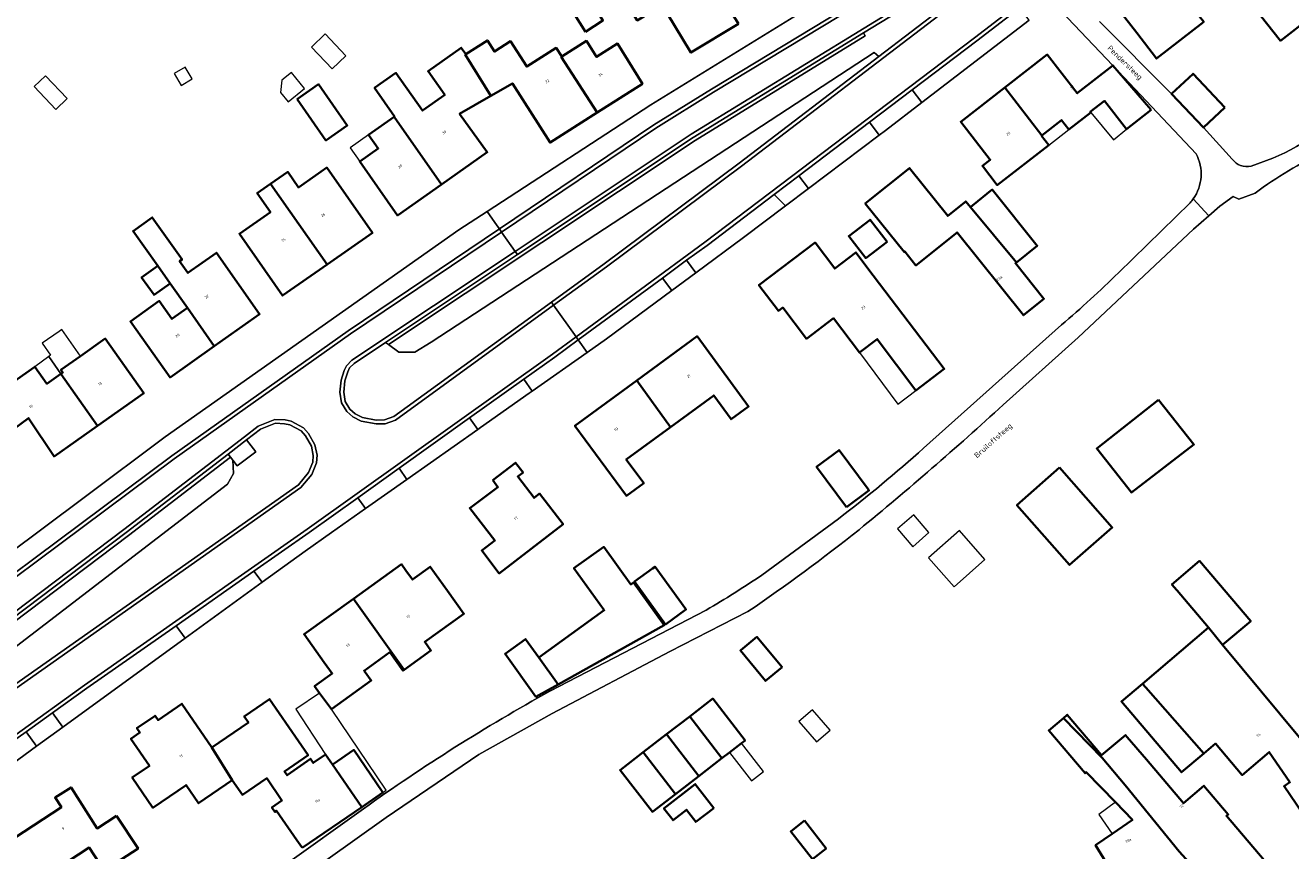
# Model space of a CAD drawing. Header units: metres. Extents: x 183400 to 185591, y 327112 to 329102.
# Tile 36 of 107: x 183861 to 184029, y 327958 to 328067. Entities that reach past the tile are written whole.
import ezdxf

# ---------------------------------------------------------------- set-up
doc = ezdxf.new("R2010")
doc.units = ezdxf.units.M
for name, color, linetype, lineweight in [('B-WE-GR-BEPLANTING_CULTUUR_HEESTERS-GV', 90, 'Continuous', 18), ('B-WE-GR-GRAS-GV', 60, 'Continuous', 13), ('B-WE-GR-GROENVOORZIENING-GV', 80, 'Continuous', 18), ('B-WE-GR-HAAG-GV', 90, 'GR-HAAG1', 13), ('B-WE-OG-BEBOUWING-GV', 7, 'Continuous', 35), ('B-WE-OG-BEBOUWING_HUISNUMMER-T18', 10, 'Continuous', 18), ('B-WE-OG-BEBOUWING_LUIFEL-GV', 7, 'Continuous', 18), ('B-WE-OG-BEBOUWING_OVERIG-GV', 7, 'Continuous', 18), ('B-WE-OG-BEBOUWING_STRAATNAAM-T35', 50, 'Continuous', 35), ('B-WE-OG-TERREIN_ERF-GV', 7, 'Continuous', 18), ('B-WE-VH-GOOT-G', 170, 'Continuous', 18), ('B-WE-VH-ONVERHARD-GV', 252, 'Continuous', 18), ('B-WE-VH-VERHARDING_ASFALT-GV', 252, 'Continuous', 18), ('B-WE-VH-VERHARDING_BETONSTRAATSTEEN-GV', 252, 'Continuous', 18), ('B-WE-VH-VERHARDING_STRAATBAKSTEEN-GV', 252, 'Continuous', 18), ('B-WE-VH-VERHARDING_TEGEL-GV', 252, 'Continuous', 18)]:
    doc.layers.add(name, color=color, linetype=linetype, lineweight=lineweight)
doc.styles.add('NLCS-ISO-M200-T25', font='NLCS-ISO.ttf')
doc.linetypes.add('GR-HAAG1', pattern='A,6,[176,NLCS.SHX,S=0.125,R=0,X=0,Y=0],-2', length=8)

msp = doc.modelspace()

# ---------------------------------------------------------------- linework, layer by layer
at = {"layer": 'B-WE-GR-BEPLANTING_CULTUUR_HEESTERS-GV', "flags": 128}
msp.add_lwpolyline([(183974.224, 328062.979), (183982.79, 328069.53), (183986.677, 328072.503), (183985.594, 328074.358), (183980.18, 328071.03), (183972.198, 328066.123), (183972.44, 328065.696), (183949.937, 328051.854), (183909.342, 328024.859), (183910.687, 328023.852), (183912.805, 328023.853), (183914.988, 328025.192), (183973.616, 328063.515), (183974.224, 328062.979)], close=True, dxfattribs=at)
msp.add_lwpolyline([(183826.198, 327963.314, 0.449781), (183825.975, 327959.132, 0.3474165), (183829.406, 327958.904), (183834.642, 327962.38), (183840.584, 327966.459), (183837.559, 327968.361), (183854.56, 327980.696), (183888.038, 328006.385), (183888.844, 328007.788), (183888.752, 328009.54), (183888.413, 328009.98), (183874.933, 327999.602), (183836.925, 327970.909), (183836.615, 327971.301), (183827.718, 327964.584)], format="xyb", close=True, dxfattribs=at)
at = {"layer": 'B-WE-GR-GRAS-GV', "flags": 128}
for points in [[(183908.953, 328025.15), (183904.78, 328022.37), (183904.2, 328021.77), (183903.94, 328021.26), (183903.58, 328020.04), (183903.41, 328018.55), (183903.59, 328017.32), (183904.21, 328016.33), (183904.92, 328015.69), (183905.88, 328015.19), (183907.73, 328014.85), (183908.79, 328014.88), (183910.05, 328015.32), (183930.904, 328030.464), (183937.88, 328035.53), (183955.75, 328048.85), (183974.224, 328062.979), (183973.616, 328063.515), (183914.988, 328025.192), (183912.805, 328023.853), (183910.687, 328023.852), (183909.342, 328024.859), (183908.953, 328025.15)], [(183890.564, 328012.267), (183891.784, 328010.682), (183889.328, 328008.791), (183888.752, 328009.54), (183888.844, 328007.788), (183888.038, 328006.385), (183854.56, 327980.696), (183837.559, 327968.361), (183840.584, 327966.459), (183849.82, 327972.8), (183897.41, 328006.31), (183898.76, 328007.91), (183899.32, 328009.31), (183899.39, 328010.17), (183899.13, 328011.43), (183898.36, 328012.78), (183897.76, 328013.44), (183896.27, 328014.24), (183895.58, 328014.39), (183894.37, 328014.44), (183892.4, 328013.68), (183890.564, 328012.267)]]:
    msp.add_lwpolyline(points, close=True, dxfattribs=at)
at = {"layer": 'B-WE-GR-GROENVOORZIENING-GV', "flags": 128}
for points in [[(183972.198, 328066.123), (183949.66, 328052.27), (183926.416, 328036.784), (183908.953, 328025.15), (183909.342, 328024.859), (183949.937, 328051.854), (183972.44, 328065.696), (183972.198, 328066.123)], [(183888.413, 328009.98), (183888.108, 328010.376), (183874.63, 328000), (183836.615, 327971.301), (183836.925, 327970.909), (183874.933, 327999.602), (183888.413, 328009.98)]]:
    msp.add_lwpolyline(points, close=True, dxfattribs=at)
at = {"layer": 'B-WE-GR-HAAG-GV', "flags": 128}
for points in [[(183909.342, 328024.859), (183949.937, 328051.854), (183972.44, 328065.696), (183972.198, 328066.123), (183949.66, 328052.27), (183926.416, 328036.784), (183908.953, 328025.15), (183909.342, 328024.859)], [(183836.615, 327971.301), (183836.925, 327970.909), (183874.933, 327999.602), (183888.413, 328009.98), (183888.108, 328010.376), (183874.63, 328000), (183836.615, 327971.301)]]:
    msp.add_lwpolyline(points, close=True, dxfattribs=at)
at = {"layer": 'B-WE-OG-BEBOUWING-GV', "flags": 128}
for points in [[(184024.102, 328071.723), (184025.903, 328069.439), (184024.727, 328068.468), (184027.423, 328065.062), (184031.607, 328068.331), (184030.682, 328069.557), (184033.073, 328071.443), (184029.31, 328076.346), (184027.08, 328074.587), (184020.844, 328082.494), (184015.142, 328077.997), (184020.796, 328070.828), (184023.269, 328072.779), (184024.102, 328071.723)], [(183955.684, 328067.306), (183950.188, 328076.183), (183946.72, 328074.087), (183946.299, 328073.832), (183944.375, 328072.67), (183941.732, 328077.043), (183937.645, 328075.416), (183942.268, 328067.764), (183945.589, 328069.771), (183946.189, 328068.778), (183949.38, 328063.497), (183955.684, 328067.306)], [(184011.531, 328075.069), (184005.227, 328070.177), (184008.384, 328066.108), (184011.013, 328062.699), (184017.248, 328067.585), (184016.485, 328068.522), (184014.64, 328070.9), (184014.719, 328070.961), (184011.531, 328075.069)], [(183935.408, 328066.262), (183937.72, 328067.732), (183937.36, 328068.298), (183938.019, 328068.716), (183936.248, 328071.501), (183935.59, 328071.082), (183935.461, 328071.285), (183933.149, 328069.815), (183935.408, 328066.262)], [(183919.575, 328063.281), (183919.502, 328063.234), (183922.892, 328057.782), (183925.745, 328059.418), (183930.72, 328051.596), (183936.945, 328055.554), (183932.216, 328062.94), (183932.272, 328062.976), (183931.542, 328064.124), (183927.635, 328061.639), (183925.499, 328064.998), (183923.364, 328063.64), (183922.436, 328065.1), (183919.575, 328063.281)], [(183932.272, 328062.976), (183932.216, 328062.94), (183936.945, 328055.554), (183942.96, 328059.379), (183939.657, 328064.686), (183936.881, 328062.921), (183935.529, 328065.047), (183932.272, 328062.976)], [(183919.575, 328063.281), (183918.976, 328064.131), (183914.57, 328061.027), (183916.782, 328057.888), (183913.839, 328055.814), (183910.32, 328060.809), (183907.491, 328058.816), (183910.152, 328055.04), (183910.09, 328054.997), (183916.369, 328046.052), (183922.41, 328050.3), (183918.757, 328055.411), (183922.892, 328057.782), (183919.502, 328063.234), (183919.575, 328063.281)], [(184010.304, 328055.905), (184010.233, 328055.988), (184005.232, 328061.792), (184000.505, 328058.123), (183996.538, 328063.234), (183990.904, 328058.861), (183995.833, 328052.547), (183998.424, 328054.558), (183999.387, 328053.318), (184002.286, 328055.568), (184002.225, 328055.647), (184004.105, 328057.107), (184007.017, 328053.355), (184010.304, 328055.905)], [(184020.061, 328056.252), (184015.83, 328060.707), (184013.002, 328058.021), (184017.233, 328053.566), (184020.061, 328056.252)], [(183897.24, 328057.33), (183901.05, 328051.87), (183903.88, 328053.84), (183900.07, 328059.31), (183897.24, 328057.33)], [(183996.741, 328051.264), (183995.778, 328052.504), (183995.833, 328052.547), (183990.904, 328058.861), (183985.084, 328054.343), (183988.99, 328049.311), (183987.955, 328048.508), (183989.923, 328045.972), (183996.741, 328051.264)], [(183916.369, 328046.052), (183910.09, 328054.997), (183906.703, 328052.609), (183907.987, 328050.786), (183905.543, 328049.064), (183910.548, 328041.96), (183916.369, 328046.052)], [(183901.234, 328035.468), (183907.207, 328039.635), (183901.176, 328048.279), (183897.427, 328045.664), (183895.997, 328047.714), (183893.708, 328046.117), (183901.234, 328035.468)], [(183992.451, 328035.718), (183986.362, 328043.051), (183985.755, 328043.808), (183983.368, 328041.893), (183978.301, 328048.213), (183972.451, 328043.523), (183977.58, 328037.125), (183977.669, 328037.196), (183979.161, 328035.342), (183984.599, 328039.702), (183993.382, 328028.748), (183996.097, 328030.925), (183992.331, 328035.622), (183992.451, 328035.718)], [(183893.708, 328046.117), (183891.97, 328044.905), (183893.721, 328042.395), (183889.604, 328039.523), (183895.314, 328031.338), (183901.234, 328035.468), (183893.708, 328046.117)], [(183992.451, 328035.718), (183995.218, 328037.936), (183989.257, 328045.372), (183986.622, 328043.259), (183986.362, 328043.051), (183992.451, 328035.718)], [(183886.271, 328024.635), (183892.27, 328028.887), (183886.553, 328037.006), (183882.792, 328034.341), (183881.693, 328035.891), (183882.011, 328036.116), (183878.068, 328041.681), (183875.539, 328039.888), (183878.811, 328035.27), (183880.429, 328032.936), (183882.719, 328029.705), (183882.728, 328029.712), (183886.271, 328024.635)], [(183975.325, 328038.461), (183973.076, 328041.382), (183970.253, 328039.208), (183972.515, 328036.297), (183975.325, 328038.461)], [(183979.162, 328018.801), (183982.892, 328021.628), (183973.504, 328034.012), (183971.202, 328037.048), (183968.398, 328034.922), (183965.8, 328038.349), (183958.377, 328032.722), (183960.956, 328029.319), (183961.53, 328029.754), (183964.659, 328025.626), (183968.23, 328028.333), (183971.667, 328023.798), (183974.026, 328025.586), (183979.162, 328018.801)], [(183878.811, 328035.27), (183876.666, 328033.75), (183878.308, 328031.432), (183880.429, 328032.936), (183878.811, 328035.27)], [(183882.719, 328029.705), (183880.679, 328028.259), (183879.002, 328030.625), (183875.184, 328027.919), (183880.44, 328020.503), (183886.271, 328024.635), (183882.728, 328029.712), (183882.719, 328029.705)], [(183946.666, 328013.95), (183952.382, 328018.139), (183954.693, 328014.986), (183956.992, 328016.67), (183950.188, 328025.954), (183942.208, 328020.105), (183946.666, 328013.95)], [(183870.834, 328014.112), (183876.94, 328018.415), (183871.848, 328025.641), (183868.579, 328023.338), (183865.987, 328021.511), (183866.235, 328021.159), (183865.991, 328020.987), (183870.834, 328014.112)], [(183854.178, 328018.719), (183858.457, 328012.757), (183861.711, 328015.133), (183865.081, 328010.058), (183870.834, 328014.112), (183865.991, 328020.987), (183864.117, 328019.667), (183862.528, 328021.924), (183858.964, 328019.412), (183857.702, 328021.202), (183854.178, 328018.719)], [(183942.208, 328020.105), (183934.025, 328014.108), (183940.829, 328004.824), (183943.128, 328006.509), (183940.816, 328009.663), (183946.666, 328013.95), (183942.208, 328020.105)], [(184011.259, 328017.561), (184003.078, 328011.119), (184007.679, 328005.277), (184015.938, 328011.618), (184011.259, 328017.561)], [(183969.95, 328003.34), (183972.93, 328005.54), (183972.81, 328005.703), (183968.98, 328010.9), (183966, 328008.7), (183969.95, 328003.34)], [(183923.147, 328006.898), (183923.816, 328005.994), (183920.101, 328003.223), (183923.423, 327998.929), (183921.68, 327997.586), (183924, 327994.576), (183932.443, 328001.084), (183929.323, 328005.131), (183928.603, 328004.576), (183926.441, 328007.379), (183927.162, 328007.935), (183926.167, 328009.226), (183923.147, 328006.898)], [(183998.163, 328008.569), (183992.529, 328003.597), (183999.498, 327995.699), (184005.132, 328000.671), (183998.163, 328008.569)], [(183929.229, 327983.455), (183931.804, 327979.877), (183945.842, 327987.713), (183941.758, 327993.386), (183941.401, 327993.129), (183937.831, 327998.088), (183933.887, 327995.248), (183937.889, 327989.689), (183929.229, 327983.455)], [(183904.689, 327991.209), (183911.434, 327981.833), (183914.956, 327984.369), (183914.138, 327985.505), (183919.332, 327989.244), (183917.142, 327992.287), (183914.864, 327995.453), (183912.518, 327993.764), (183911.641, 327994.981), (183911.057, 327995.793), (183904.689, 327991.209)], [(184017.895, 327987.412), (184019.752, 327985.106), (184023.462, 327988.257), (184016.691, 327996.23), (184013.04, 327993.129), (184013.7, 327992.352), (184013.752, 327992.291), (184017.895, 327987.412)], [(183948.678, 327989.832), (183944.631, 327995.454), (183944.306, 327995.22), (183941.92, 327993.503), (183946.004, 327987.83), (183948.715, 327989.781), (183948.678, 327989.832)], [(183901.778, 327976.607), (183907.053, 327980.404), (183906.118, 327981.703), (183909.503, 327984.139), (183911.255, 327981.704), (183911.434, 327981.833), (183904.689, 327991.209), (183898.167, 327986.514), (183900.843, 327982.797), (183901.9, 327981.328), (183899.563, 327979.645), (183900.228, 327978.733), (183901.778, 327976.607)], [(184033.918, 327958.455), (184039.3, 327962.138), (184031.259, 327973.793), (184029.927, 327972.874), (184019.752, 327985.106), (184017.895, 327987.412), (184009.124, 327979.964), (184009.58, 327979.46), (184017.248, 327970.752), (184018.788, 327972.06), (184022.335, 327967.883), (184025.917, 327970.926), (184028.651, 327966.931), (184027.875, 327966.401), (184031.156, 327961.606), (184031.569, 327961.888), (184033.918, 327958.455)], [(183928.851, 327978.229), (183931.804, 327979.877), (183929.229, 327983.455), (183927.488, 327985.874), (183924.761, 327983.911), (183928.851, 327978.229)], [(183961.44, 327982.15), (183958.1, 327986.18), (183955.978, 327984.409), (183955.92, 327984.36), (183959.26, 327980.34), (183961.44, 327982.15)], [(184017.248, 327970.752), (184009.58, 327979.46), (184009.124, 327979.964), (184006.357, 327977.614), (184014.306, 327968.254), (184017.248, 327970.752)], [(183885.974, 327971.526), (183881.996, 327977.323), (183878.837, 327975.156), (183878.436, 327975.742), (183876.044, 327974.102), (183876.446, 327973.516), (183875.242, 327972.69), (183877.705, 327969.102), (183875.43, 327967.548), (183878.168, 327963.557), (183882.555, 327966.566), (183884.207, 327964.158), (183888.66, 327967.213), (183885.974, 327971.526)], [(183897.929, 327958.265), (183905.799, 327963.655), (183901.94, 327969.29), (183901.023, 327970.624), (183899.387, 327969.502), (183899.023, 327970.04), (183895.914, 327967.871), (183895.569, 327968.374), (183898.694, 327970.518), (183893.603, 327977.94), (183890.258, 327975.649), (183890.809, 327974.845), (183885.974, 327971.526), (183888.66, 327967.213), (183890, 327965.259), (183893.216, 327967.465), (183895.236, 327964.521), (183893.907, 327963.61), (183894.31, 327963.01), (183894.53, 327963.16), (183897.226, 327959.277), (183897.87, 327958.35), (183897.929, 327958.265)], [(183953.48, 327970.106), (183954.497, 327970.891), (183956.08, 327972.112), (183956.548, 327972.473), (183952.265, 327978.01), (183949.204, 327975.649), (183953.48, 327970.106)], [(183946.136, 327973.282), (183950.411, 327967.739), (183953.48, 327970.106), (183949.204, 327975.649), (183946.136, 327973.282)], [(183998.68, 327975.438), (184003.79, 327970.15), (184006.83, 327966.57), (184013.99, 327957.79), (184021.451, 327949.566), (184021.472, 327949.582), (184027.477, 327953.981), (184020.254, 327962.487), (184020.49, 327962.688), (184017.28, 327966.468), (184014.566, 327964.164), (184009.653, 327969.949), (184007.121, 327972.916), (184006.888, 327973.19), (184003.732, 327970.51), (183999.184, 327975.866), (183998.68, 327975.438)], [(184015.065, 327945.33), (184021.62, 327949.38), (184021.472, 327949.582), (184021.451, 327949.566), (184013.99, 327957.79), (184006.83, 327966.57), (184003.79, 327970.15), (183998.68, 327975.438), (183996.738, 327973.788), (184001.541, 327968.133), (184001.684, 327968.272), (184005.554, 327964.287), (184007.815, 327961.959), (184005.12, 327960.106), (184002.937, 327958.605), (184006.095, 327953.433), (184009.628, 327955.591), (184012.013, 327952.975), (184010.62, 327952.054), (184014.854, 327945.649), (184015.065, 327945.33)], [(183943.067, 327970.916), (183947.343, 327965.373), (183950.411, 327967.739), (183946.136, 327973.282), (183943.067, 327970.916)], [(183908.605, 327965.576), (183908.548, 327965.66), (183908.506, 327965.72), (183904.745, 327971.211), (183901.998, 327969.33), (183901.94, 327969.29), (183905.799, 327963.655), (183908.605, 327965.576)], [(183947.343, 327965.373), (183943.067, 327970.916), (183939.999, 327968.549), (183944.275, 327963.006), (183947.343, 327965.373)], [(183873.343, 327962.512), (183870.774, 327960.831), (183867.318, 327966.264), (183865.198, 327964.915), (183866.036, 327963.635), (183858.655, 327958.806), (183859.394, 327957.676), (183859.034, 327957.441), (183860.047, 327955.893), (183860.407, 327956.128), (183863.188, 327951.877), (183867.874, 327954.943), (183866.9, 327956.433), (183869.728, 327958.283), (183871.721, 327955.237), (183876.19, 327958.161), (183873.343, 327962.512)], [(183952.391, 327963.52), (183949.941, 327966.695), (183945.79, 327963.481), (183947, 327961.913), (183948.781, 327963.287), (183950.015, 327961.688), (183952.391, 327963.52)], [(183964.402, 327961.858), (183962.58, 327960.44), (183965.459, 327956.742), (183967.265, 327958.182), (183964.402, 327961.858)]]:
    msp.add_lwpolyline(points, close=True, dxfattribs=at)
at = {"layer": 'B-WE-OG-BEBOUWING_LUIFEL-GV', "flags": 128}
for points in [[(184007.017, 328053.355), (184004.105, 328057.107), (184002.225, 328055.647), (184002.286, 328055.568), (184005.296, 328051.951), (184007.017, 328053.355)], [(183995.833, 328052.547), (183995.778, 328052.504), (183996.741, 328051.264), (183999.387, 328053.318), (183998.424, 328054.558), (183995.833, 328052.547)], [(183906.703, 328052.609), (183904.252, 328050.915), (183905.543, 328049.064), (183907.987, 328050.786), (183906.703, 328052.609)], [(183865.991, 328020.987), (183866.235, 328021.159), (183865.987, 328021.511), (183868.579, 328023.338), (183866.114, 328026.839), (183865.733, 328026.593), (183863.51, 328025.026), (183864.618, 328023.454), (183864.377, 328023.278), (183865.991, 328020.987)], [(183979.162, 328018.801), (183974.026, 328025.586), (183971.667, 328023.798), (183976.764, 328016.981), (183979.162, 328018.801)], [(183864.377, 328023.278), (183862.528, 328021.924), (183864.117, 328019.667), (183865.991, 328020.987), (183864.377, 328023.278)], [(183901.778, 327976.607), (183900.228, 327978.733), (183897.057, 327976.613), (183901.023, 327970.624), (183901.94, 327969.29), (183901.998, 327969.33), (183904.745, 327971.211), (183908.506, 327965.72), (183908.548, 327965.66), (183908.605, 327965.576), (183909.049, 327965.881), (183901.778, 327976.607)], [(184005.12, 327960.106), (184007.815, 327961.959), (184005.554, 327964.287), (184003.344, 327962.669), (184005.12, 327960.106)]]:
    msp.add_lwpolyline(points, close=True, dxfattribs=at)
at = {"layer": 'B-WE-OG-BEBOUWING_OVERIG-GV', "flags": 128}
for points in [[(183900.94, 328065.96), (183899.136, 328064.221), (183901.893, 328061.363), (183903.713, 328063.083), (183900.94, 328065.96)], [(183880.966, 328060.729), (183881.882, 328059.156), (183883.356, 328060.014), (183882.436, 328061.584), (183880.966, 328060.729)], [(183866.811, 328057.421), (183863.948, 328060.425), (183862.442, 328058.99), (183865.305, 328055.986), (183866.811, 328057.421)], [(183898.207, 328058.731), (183896.48, 328060.843), (183895.241, 328059.83), (183895.049, 328058.216), (183896.062, 328056.978), (183898.207, 328058.731)], [(183978.857, 328002.314), (183976.713, 328000.477), (183978.746, 327998.106), (183980.845, 327999.994), (183978.857, 328002.314)], [(183984.914, 328000.236), (183980.82, 327996.624), (183984.207, 327992.785), (183988.273, 327996.428), (183984.914, 328000.236)], [(183965.993, 327972.269), (183967.791, 327973.828), (183965.452, 327976.526), (183963.654, 327974.966), (183965.993, 327972.269)], [(183954.497, 327970.891), (183957.398, 327967.13), (183958.982, 327968.352), (183956.08, 327972.112), (183954.497, 327970.891)]]:
    msp.add_lwpolyline(points, close=True, dxfattribs=at)
at = {"layer": 'B-WE-OG-TERREIN_ERF-GV', "flags": 128}
for points in [[(183853.6, 327993.1), (183869.048, 328004.635), (183879.77, 328012.64), (183918.66, 328040.03), (183922.385, 328042.46), (183944.06, 328056.6), (183979.61, 328078.53), (183980.22, 328079.21), (183980.54, 328079.84), (183980.75, 328080.82), (183980.81, 328081.66), (183980.52, 328083.45), (183961.76, 328129.12), (183961.28, 328129.76), (183960.56, 328130.18), (183959.83, 328130.47), (183958.55, 328130.69), (183957.38, 328130.64), (183925.394, 328118.318), (183920.05, 328116.26), (183898.25, 328108.16), (183876.87, 328100.09), (183856.1, 328091.77)], [(183994.136, 328067.775), (183979.947, 328056.896), (183975.14, 328053.21), (183974.291, 328052.569), (183964.919, 328045.491), (183961.905, 328043.215), (183956.35, 328039.02), (183950.02, 328034.353), (183946.832, 328032.002), (183938.19, 328025.63), (183935.623, 328023.821), (183928.369, 328018.71), (183927.944, 328018.411), (183921.527, 328013.891), (183921.145, 328013.622), (183911.771, 328007.018), (183906.277, 328003.147), (183901.81, 328000), (183898.3, 327997.53), (183892.608, 327993.396), (183882.435, 327986.006), (183866.234, 327974.237), (183862.746, 327971.704), (183856.16, 327966.92)], [(183955.684, 328067.306), (183949.38, 328063.497), (183946.189, 328068.778)], [(183858.964, 328019.412), (183862.528, 328021.924), (183864.117, 328019.667), (183865.991, 328020.987), (183866.235, 328021.159), (183865.987, 328021.511), (183868.579, 328023.338), (183871.848, 328025.641), (183876.94, 328018.415), (183870.834, 328014.112), (183865.081, 328010.058), (183861.711, 328015.133), (183858.457, 328012.757)], [(184031.156, 327961.606), (184027.875, 327966.401), (184028.651, 327966.931), (184025.917, 327970.926), (184022.335, 327967.883), (184018.788, 327972.06), (184017.248, 327970.752), (184014.306, 327968.254), (184006.357, 327977.614), (184009.124, 327979.964), (184017.895, 327987.412), (184013.752, 327992.291), (184013.7, 327992.352), (184013.04, 327993.129), (184016.691, 327996.23), (184023.462, 327988.257), (184019.752, 327985.106), (184029.927, 327972.874)], [(184006.095, 327953.433), (184002.937, 327958.605), (184005.12, 327960.106), (184007.815, 327961.959), (184005.554, 327964.287), (184001.684, 327968.272), (184001.541, 327968.133), (183996.738, 327973.788), (183998.68, 327975.438), (183999.184, 327975.866), (184003.732, 327970.51), (184006.888, 327973.19), (184007.121, 327972.916), (184009.653, 327969.949), (184014.566, 327964.164), (184017.28, 327966.468), (184020.49, 327962.688), (184020.254, 327962.487), (184027.477, 327953.981)]]:
    msp.add_lwpolyline(points, dxfattribs=at)
for points in [[(184027.08, 328074.587), (184029.31, 328076.346), (184033.073, 328071.443), (184030.682, 328069.557), (184031.607, 328068.331), (184027.423, 328065.062), (184024.727, 328068.468), (184025.903, 328069.439), (184024.102, 328071.723), (184023.269, 328072.779), (184020.796, 328070.828), (184015.142, 328077.997), (184020.844, 328082.494), (184027.08, 328074.587)], [(184014.719, 328070.961), (184014.64, 328070.9), (184016.485, 328068.522), (184017.248, 328067.585), (184011.013, 328062.699), (184008.384, 328066.108), (184005.227, 328070.177), (184011.531, 328075.069), (184014.719, 328070.961)], [(183935.408, 328066.262), (183933.149, 328069.815), (183935.461, 328071.285), (183935.59, 328071.082), (183936.248, 328071.501), (183938.019, 328068.716), (183937.36, 328068.298), (183937.72, 328067.732), (183935.408, 328066.262)], [(183910.09, 328054.997), (183910.152, 328055.04), (183907.491, 328058.816), (183910.32, 328060.809), (183913.839, 328055.814), (183916.782, 328057.888), (183914.57, 328061.027), (183918.976, 328064.131), (183919.575, 328063.281), (183922.436, 328065.1), (183923.364, 328063.64), (183925.499, 328064.998), (183927.635, 328061.639), (183931.542, 328064.124), (183932.272, 328062.976), (183935.529, 328065.047), (183936.881, 328062.921), (183939.657, 328064.686), (183942.96, 328059.379), (183936.945, 328055.554), (183930.72, 328051.596), (183925.745, 328059.418), (183922.892, 328057.782), (183918.757, 328055.411), (183922.41, 328050.3), (183916.369, 328046.052), (183910.548, 328041.96), (183905.543, 328049.064), (183907.987, 328050.786), (183906.703, 328052.609), (183910.09, 328054.997)], [(184007.017, 328053.355), (184004.105, 328057.107), (184002.225, 328055.647), (184002.286, 328055.568), (183999.387, 328053.318), (183998.424, 328054.558), (183995.833, 328052.547), (183995.778, 328052.504), (183996.741, 328051.264), (183989.923, 328045.972), (183987.955, 328048.508), (183988.99, 328049.311), (183985.084, 328054.343), (183990.904, 328058.861), (183996.538, 328063.234), (184000.505, 328058.123), (184005.232, 328061.792), (184010.233, 328055.988), (184010.304, 328055.905), (184007.017, 328053.355)], [(183897.24, 328057.33), (183900.07, 328059.31), (183903.88, 328053.84), (183901.05, 328051.87), (183897.24, 328057.33)], [(183893.708, 328046.117), (183895.997, 328047.714), (183897.427, 328045.664), (183901.176, 328048.279), (183907.207, 328039.635), (183901.234, 328035.468), (183895.314, 328031.338), (183889.604, 328039.523), (183893.721, 328042.395), (183891.97, 328044.905), (183893.708, 328046.117)], [(183986.362, 328043.051), (183986.622, 328043.259), (183989.257, 328045.372), (183995.218, 328037.936), (183992.451, 328035.718), (183992.331, 328035.622), (183996.097, 328030.925), (183993.382, 328028.748), (183984.599, 328039.702), (183979.161, 328035.342), (183977.669, 328037.196), (183977.58, 328037.125), (183972.451, 328043.523), (183978.301, 328048.213), (183983.368, 328041.893), (183985.755, 328043.808), (183986.362, 328043.051)], [(183878.811, 328035.27), (183875.539, 328039.888), (183878.068, 328041.681), (183882.011, 328036.116), (183881.693, 328035.891), (183882.792, 328034.341), (183886.553, 328037.006), (183892.27, 328028.887), (183886.271, 328024.635), (183880.44, 328020.503), (183875.184, 328027.919), (183879.002, 328030.625), (183880.679, 328028.259), (183882.719, 328029.705), (183880.429, 328032.936), (183878.308, 328031.432), (183876.666, 328033.75), (183878.811, 328035.27)], [(183975.325, 328038.461), (183972.515, 328036.297), (183970.253, 328039.208), (183973.076, 328041.382), (183975.325, 328038.461)], [(183971.667, 328023.798), (183968.23, 328028.333), (183964.659, 328025.626), (183961.53, 328029.754), (183960.956, 328029.319), (183958.377, 328032.722), (183965.8, 328038.349), (183968.398, 328034.922), (183971.202, 328037.048), (183973.504, 328034.012), (183982.892, 328021.628), (183979.162, 328018.801), (183974.026, 328025.586), (183971.667, 328023.798)], [(183942.208, 328020.105), (183950.188, 328025.954), (183956.992, 328016.67), (183954.693, 328014.986), (183952.382, 328018.139), (183946.666, 328013.95), (183940.816, 328009.663), (183943.128, 328006.509), (183940.829, 328004.824), (183934.025, 328014.108), (183942.208, 328020.105)], [(184003.078, 328011.119), (184011.259, 328017.561), (184015.938, 328011.618), (184007.679, 328005.277), (184003.078, 328011.119)], [(183972.81, 328005.703), (183972.93, 328005.54), (183969.95, 328003.34), (183966, 328008.7), (183968.98, 328010.9), (183972.81, 328005.703)], [(183923.147, 328006.898), (183926.167, 328009.226), (183927.162, 328007.935), (183926.441, 328007.379), (183928.603, 328004.576), (183929.323, 328005.131), (183932.443, 328001.084), (183924, 327994.576), (183921.68, 327997.586), (183923.423, 327998.929), (183920.101, 328003.223), (183923.816, 328005.994), (183923.147, 328006.898)], [(183992.529, 328003.597), (183998.163, 328008.569), (184005.132, 328000.671), (183999.498, 327995.699), (183992.529, 328003.597)], [(183931.804, 327979.877), (183928.851, 327978.229), (183924.761, 327983.911), (183927.488, 327985.874), (183929.229, 327983.455), (183937.889, 327989.689), (183933.887, 327995.248), (183937.831, 327998.088), (183941.401, 327993.129), (183941.758, 327993.386), (183945.842, 327987.713), (183931.804, 327979.877)], [(183904.689, 327991.209), (183911.057, 327995.793), (183911.641, 327994.981), (183912.518, 327993.764), (183914.864, 327995.453), (183917.142, 327992.287), (183919.332, 327989.244), (183914.138, 327985.505), (183914.956, 327984.369), (183911.434, 327981.833), (183911.255, 327981.704), (183909.503, 327984.139), (183906.118, 327981.703), (183907.053, 327980.404), (183901.778, 327976.607), (183900.228, 327978.733), (183899.563, 327979.645), (183901.9, 327981.328), (183900.843, 327982.797), (183898.167, 327986.514), (183904.689, 327991.209)], [(183946.004, 327987.83), (183941.92, 327993.503), (183944.306, 327995.22), (183944.631, 327995.454), (183948.678, 327989.832), (183948.715, 327989.781), (183946.004, 327987.83)], [(183959.26, 327980.34), (183955.92, 327984.36), (183955.978, 327984.409), (183958.1, 327986.18), (183961.44, 327982.15), (183959.26, 327980.34)], [(183885.974, 327971.526), (183890.809, 327974.845), (183890.258, 327975.649), (183893.603, 327977.94), (183898.694, 327970.518), (183895.569, 327968.374), (183895.914, 327967.871), (183899.023, 327970.04), (183899.387, 327969.502), (183901.023, 327970.624), (183901.94, 327969.29), (183901.998, 327969.33), (183904.745, 327971.211), (183908.506, 327965.72), (183908.548, 327965.66), (183908.605, 327965.576), (183905.799, 327963.655), (183897.929, 327958.265), (183897.87, 327958.35), (183897.226, 327959.277), (183894.53, 327963.16), (183894.31, 327963.01), (183893.907, 327963.61), (183895.236, 327964.521), (183893.216, 327967.465), (183890, 327965.259), (183888.66, 327967.213), (183884.207, 327964.158), (183882.555, 327966.566), (183878.168, 327963.557), (183875.43, 327967.548), (183877.705, 327969.102), (183875.242, 327972.69), (183876.446, 327973.516), (183876.044, 327974.102), (183878.436, 327975.742), (183878.837, 327975.156), (183881.996, 327977.323), (183885.974, 327971.526)], [(183944.275, 327963.006), (183939.999, 327968.549), (183943.067, 327970.916), (183946.136, 327973.282), (183949.204, 327975.649), (183952.265, 327978.01), (183956.548, 327972.473), (183956.08, 327972.112), (183954.497, 327970.891), (183953.48, 327970.106), (183950.411, 327967.739), (183947.343, 327965.373), (183944.275, 327963.006)], [(183873.343, 327962.512), (183876.19, 327958.161), (183871.721, 327955.237), (183869.728, 327958.283), (183866.9, 327956.433), (183867.874, 327954.943), (183863.188, 327951.877), (183860.407, 327956.128), (183860.047, 327955.893), (183859.034, 327957.441), (183859.394, 327957.676), (183858.655, 327958.806), (183866.036, 327963.635), (183865.198, 327964.915), (183867.318, 327966.264), (183870.774, 327960.831), (183873.343, 327962.512)], [(183948.781, 327963.287), (183947, 327961.913), (183945.79, 327963.481), (183949.941, 327966.695), (183952.391, 327963.52), (183950.015, 327961.688), (183948.781, 327963.287)], [(183962.58, 327960.44), (183964.402, 327961.858), (183967.265, 327958.182), (183965.459, 327956.742), (183962.58, 327960.44)]]:
    msp.add_lwpolyline(points, close=True, dxfattribs=at)
for points in [[(184003.472, 328067.615), (184013.002, 328058.021), (184015.83, 328060.707), (184020.061, 328056.252), (184017.233, 328053.566), (184021.021, 328049.385, 0.3046037), (184023.519, 328048.478), (184026.385, 328049.521, 0.1017864), (184037.699, 328057.445), (184041.673, 328061.708), (184042.224, 328062.716), (184045.992, 328071.385)], [(183830.035, 327908.029), (183862.211, 327931.143, -0.0201313), (183876.745, 327942.431), (183895.657, 327955.989), (183906.018, 327963.417, -0.028981), (183930.715, 327978.993), (183951.404, 327989.728, 0.0152853), (183958.747, 327994.348), (183968.901, 328001.806, 0.0182138), (183980.165, 328011.129), (183998.433, 328027.456, 0.0166203), (184005.956, 328034.373), (184015.437, 328043.618, 0.029992), (184015.852, 328044.133, 0.2841104), (184016.249, 328050.092), (184005.232, 328061.792), (183997.533, 328069.853)], [(184033.18, 328050.338, 0.0517181), (184024.042, 328044.911), (184021.891, 328044.119), (184021.131, 328044.443), (184019.386, 328043.18), (184017.937, 328041.914), (184015.872, 328040.109), (184000.607, 328025.809), (183990.703, 328016.889, -0.0142657), (183971.618, 328000.356, -0.0191143), (183956.921, 327989.521), (183946.577, 327984.246), (183930.991, 327976.035), (183921.3, 327970.589), (183909.035, 327962.26), (183897.191, 327953.832)]]:
    msp.add_lwpolyline(points, format="xyb", dxfattribs=at)
at = {"layer": 'B-WE-VH-GOOT-G', "flags": 128}
for points in [[(183981.58, 328076.64), (183980.79, 328076.04), (183952.09, 328058.68), (183944.46, 328053.92), (183924.023, 328040.154)], [(183978.665, 328058.569), (183987.22, 328065.05), (183992.884, 328069.404)], [(183972.198, 328066.123), (183949.66, 328052.27), (183926.416, 328036.784)], [(183974.224, 328062.979), (183955.75, 328048.85), (183937.88, 328035.53), (183930.904, 328030.464)], [(183978.665, 328058.569), (183973, 328054.278)], [(183973, 328054.278), (183963.639, 328047.186)], [(183963.639, 328047.186), (183960.385, 328044.721)], [(183948.8, 328036.007), (183951.5, 328037.99), (183960.385, 328044.721)], [(183924.023, 328040.154), (183904.02, 328026.68), (183880.66, 328010.12), (183841.5, 327980.92), (183822.105, 327965.508)], [(183926.416, 328036.784), (183908.953, 328025.15)], [(183948.8, 328036.007), (183945.608, 328033.662)], [(183934.453, 328025.467), (183945.608, 328033.662)], [(183908.953, 328025.15), (183904.78, 328022.37), (183904.2, 328021.77), (183903.94, 328021.26), (183903.58, 328020.04), (183903.41, 328018.55), (183903.59, 328017.32), (183904.21, 328016.33), (183904.92, 328015.69), (183905.88, 328015.19), (183907.73, 328014.85), (183908.79, 328014.88), (183910.05, 328015.32), (183930.904, 328030.464)], [(183934.453, 328025.467), (183931.34, 328023.18), (183927.267, 328020.274)], [(183920.074, 328015.142), (183927.267, 328020.274)], [(183840.584, 327966.459), (183849.82, 327972.8), (183897.41, 328006.31), (183898.76, 328007.91), (183899.32, 328009.31), (183899.39, 328010.17), (183899.13, 328011.43), (183898.36, 328012.78), (183897.76, 328013.44), (183896.27, 328014.24), (183895.58, 328014.39), (183894.37, 328014.44), (183892.4, 328013.68), (183890.564, 328012.267)], [(183910.739, 328008.483), (183920.074, 328015.142)], [(183888.108, 328010.376), (183890.564, 328012.267)], [(183888.108, 328010.376), (183874.63, 328000), (183836.615, 327971.301)], [(183905.268, 328004.579), (183910.739, 328008.483)], [(183891.534, 327994.874), (183898.85, 328000), (183905.268, 328004.579)], [(183881.236, 327987.657), (183891.534, 327994.874)], [(183864.87, 327976.115), (183869.41, 327979.37), (183881.236, 327987.657)], [(183861.367, 327973.603), (183864.87, 327976.115)], [(183849.914, 327965.688), (183860.33, 327972.86), (183861.367, 327973.603)]]:
    msp.add_lwpolyline(points, dxfattribs=at)
at = {"layer": 'B-WE-VH-ONVERHARD-GV', "flags": 128}
msp.add_lwpolyline([(183888.752, 328009.54), (183889.328, 328008.791), (183891.784, 328010.682), (183890.564, 328012.267), (183888.108, 328010.376), (183888.413, 328009.98), (183888.752, 328009.54)], close=True, dxfattribs=at)
at = {"layer": 'B-WE-VH-VERHARDING_ASFALT-GV', "flags": 128}
for points in [[(183983.094, 328069.133), (183956.051, 328048.451), (183938.176, 328035.127), (183931.194, 328030.057), (183934.164, 328025.875), (183951.201, 328038.391), (183986.917, 328065.447), (184015.482, 328087.404)], [(183981.071, 328075.626), (183952.352, 328058.254), (183944.732, 328053.5), (183924.312, 328039.746), (183926.126, 328037.192), (183949.39, 328052.691), (183979.918, 328071.456)], [(183860.043, 327973.269), (183869.121, 327979.778), (183898.561, 328000.408), (183931.047, 328023.585), (183934.164, 328025.875), (183931.194, 328030.057), (183910.284, 328014.872), (183908.882, 328014.382), (183907.691, 328014.349), (183905.716, 328014.712), (183904.633, 328015.276), (183903.823, 328016.005), (183903.11, 328017.144), (183902.906, 328018.542), (183903.088, 328020.14), (183903.474, 328021.446), (183903.789, 328022.064), (183904.503, 328022.786), (183926.126, 328037.192), (183924.312, 328039.746), (183904.304, 328026.269), (183880.954, 328009.716), (183841.805, 327980.524)]]:
    msp.add_lwpolyline(points, dxfattribs=at)
for points in [[(183997.533, 328069.853), (184005.232, 328061.792), (184016.249, 328050.092, -0.2841104), (184015.852, 328044.133), (184017.937, 328041.914), (184019.386, 328043.18), (184021.131, 328044.443), (184021.891, 328044.119), (184024.042, 328044.911, -0.0517181), (184033.18, 328050.338)], [(184037.699, 328057.445, -0.1017864), (184026.385, 328049.521), (184023.519, 328048.478, -0.3046037), (184021.021, 328049.385), (184017.233, 328053.566), (184013.002, 328058.021), (184003.472, 328067.615)]]:
    msp.add_lwpolyline(points, format="xyb", dxfattribs=at)
for points in [[(183930.991, 327976.035), (183946.577, 327984.246), (183956.921, 327989.521, 0.0191143), (183971.618, 328000.356, 0.0142657), (183990.703, 328016.889), (184000.607, 328025.809), (184015.872, 328040.109), (184017.937, 328041.914), (184015.852, 328044.133, -0.029992), (184015.437, 328043.618), (184005.956, 328034.373, -0.0166203), (183998.433, 328027.456), (183980.165, 328011.129, -0.0182138), (183968.901, 328001.806), (183958.747, 327994.348, -0.0152853), (183951.404, 327989.728), (183930.715, 327978.993, 0.028981), (183906.018, 327963.417), (183895.657, 327955.989), (183897.191, 327953.832), (183909.035, 327962.26), (183921.3, 327970.589)], [(183825.624, 327958.776, -0.4489854), (183825.887, 327963.705), (183827.417, 327964.983), (183874.327, 328000.398), (183887.803, 328010.772), (183890.259, 328012.663), (183892.095, 328014.076), (183894.287, 328014.944), (183895.644, 328014.888), (183896.445, 328014.714), (183898.072, 328013.84), (183898.767, 328013.076), (183899.604, 328011.609), (183899.894, 328010.201), (183899.812, 328009.194), (183899.194, 328007.649), (183897.751, 328005.938), (183850.105, 327972.389), (183834.922, 327961.966), (183829.686, 327958.49, -0.3490919)]]:
    msp.add_lwpolyline(points, format="xyb", close=True, dxfattribs=at)
at = {"layer": 'B-WE-VH-VERHARDING_BETONSTRAATSTEEN-GV', "flags": 128}
msp.add_lwpolyline([(184015.482, 328087.404), (183986.917, 328065.447), (183951.201, 328038.391), (183934.164, 328025.875), (183934.453, 328025.467), (183945.608, 328033.662), (183948.8, 328036.007), (183951.5, 328037.99), (183960.385, 328044.721), (183963.639, 328047.186), (183973, 328054.278), (183978.665, 328058.569), (183987.22, 328065.05), (183992.884, 328069.404)], dxfattribs=at)
for points in [[(183924.023, 328040.154), (183924.312, 328039.746), (183944.732, 328053.5), (183952.352, 328058.254), (183981.071, 328075.626), (183981.919, 328076.269), (183982.418, 328076.818), (183981.58, 328076.64), (183980.79, 328076.04), (183952.09, 328058.68), (183944.46, 328053.92), (183924.023, 328040.154)], [(183926.416, 328036.784), (183949.66, 328052.27), (183972.198, 328066.123), (183980.18, 328071.03), (183985.594, 328074.358), (183986.677, 328072.503), (183982.79, 328069.53), (183974.224, 328062.979), (183955.75, 328048.85), (183937.88, 328035.53), (183930.904, 328030.464), (183931.194, 328030.057), (183938.176, 328035.127), (183956.051, 328048.451), (183983.094, 328069.133), (183987.331, 328072.374), (183985.768, 328075.052), (183979.918, 328071.456), (183949.39, 328052.691), (183926.126, 328037.192), (183926.416, 328036.784)], [(183974.291, 328052.569), (183975.14, 328053.21), (183979.947, 328056.896), (183978.665, 328058.569), (183973, 328054.278), (183974.291, 328052.569)], [(183960.385, 328044.721), (183961.905, 328043.215), (183964.919, 328045.491), (183963.639, 328047.186), (183960.385, 328044.721)], [(183950.02, 328034.353), (183948.8, 328036.007), (183945.608, 328033.662), (183946.832, 328032.002), (183950.02, 328034.353)], [(183928.369, 328018.71), (183927.267, 328020.274), (183920.074, 328015.142), (183921.145, 328013.622), (183921.527, 328013.891), (183927.944, 328018.411), (183928.369, 328018.71)], [(183906.277, 328003.147), (183911.771, 328007.018), (183910.739, 328008.483), (183905.268, 328004.579), (183906.277, 328003.147)], [(183891.534, 327994.874), (183881.236, 327987.657), (183882.435, 327986.006), (183892.608, 327993.396), (183891.534, 327994.874)], [(183862.746, 327971.704), (183866.234, 327974.237), (183864.87, 327976.115), (183861.367, 327973.603), (183862.746, 327971.704)]]:
    msp.add_lwpolyline(points, close=True, dxfattribs=at)
at = {"layer": 'B-WE-VH-VERHARDING_STRAATBAKSTEEN-GV', "flags": 128}
for points in [[(183822.105, 327965.508), (183822.212, 327965.384), (183818.106, 327961.727), (183811.606, 327955.184), (183811.399, 327954.267), (183818.439, 327961.353), (183818.45, 327961.364), (183818.461, 327961.374), (183822.519, 327964.988), (183822.416, 327965.117), (183841.805, 327980.524), (183880.954, 328009.716), (183904.304, 328026.269), (183924.312, 328039.746), (183924.023, 328040.154), (183904.02, 328026.68), (183880.66, 328010.12), (183841.5, 327980.92), (183822.105, 327965.508)], [(183930.904, 328030.464), (183910.05, 328015.32), (183908.79, 328014.88), (183907.73, 328014.85), (183905.88, 328015.19), (183904.92, 328015.69), (183904.21, 328016.33), (183903.59, 328017.32), (183903.41, 328018.55), (183903.58, 328020.04), (183903.94, 328021.26), (183904.2, 328021.77), (183904.78, 328022.37), (183908.953, 328025.15), (183926.416, 328036.784), (183926.126, 328037.192), (183904.503, 328022.786), (183903.789, 328022.064), (183903.474, 328021.446), (183903.088, 328020.14), (183902.906, 328018.542), (183903.11, 328017.144), (183903.823, 328016.005), (183904.633, 328015.276), (183905.716, 328014.712), (183907.691, 328014.349), (183908.882, 328014.382), (183910.284, 328014.872), (183931.194, 328030.057), (183930.904, 328030.464)]]:
    msp.add_lwpolyline(points, close=True, dxfattribs=at)
msp.add_lwpolyline([(183860.33, 327972.86), (183861.367, 327973.603), (183864.87, 327976.115), (183869.41, 327979.37), (183881.236, 327987.657), (183891.534, 327994.874), (183898.85, 328000), (183905.268, 328004.579), (183910.739, 328008.483), (183920.074, 328015.142), (183927.267, 328020.274), (183931.34, 328023.18), (183934.453, 328025.467), (183934.164, 328025.875), (183931.047, 328023.585), (183898.561, 328000.408), (183869.121, 327979.778), (183860.043, 327973.269)], dxfattribs=at)
for points in [[(183825.887, 327963.705, 0.4489854), (183825.624, 327958.776, 0.3490919), (183829.686, 327958.49), (183834.922, 327961.966), (183850.105, 327972.389), (183897.751, 328005.938), (183899.194, 328007.649), (183899.812, 328009.194), (183899.894, 328010.201), (183899.604, 328011.609), (183898.767, 328013.076), (183898.072, 328013.84), (183896.445, 328014.714), (183895.644, 328014.888), (183894.287, 328014.944), (183892.095, 328014.076), (183890.259, 328012.663), (183887.803, 328010.772), (183874.327, 328000.398), (183827.417, 327964.983)], [(183825.975, 327959.132, -0.449781), (183826.198, 327963.314), (183827.718, 327964.584), (183836.615, 327971.301), (183874.63, 328000), (183888.108, 328010.376), (183890.564, 328012.267), (183892.4, 328013.68), (183894.37, 328014.44), (183895.58, 328014.39), (183896.27, 328014.24), (183897.76, 328013.44), (183898.36, 328012.78), (183899.13, 328011.43), (183899.39, 328010.17), (183899.32, 328009.31), (183898.76, 328007.91), (183897.41, 328006.31), (183849.82, 327972.8), (183840.584, 327966.459), (183834.642, 327962.38), (183829.406, 327958.904, -0.3474165)]]:
    msp.add_lwpolyline(points, format="xyb", close=True, dxfattribs=at)
at = {"layer": 'B-WE-VH-VERHARDING_TEGEL-GV', "flags": 128}
for points in [[(183983.163, 328082.797), (183982.665, 328082.751), (183982.522, 328083.379), (183982.213, 328084.141), (183980.52, 328083.45), (183980.81, 328081.66), (183980.75, 328080.82), (183980.54, 328079.84), (183980.22, 328079.21), (183979.61, 328078.53), (183944.06, 328056.6), (183922.385, 328042.46), (183923.733, 328040.561), (183924.023, 328040.154), (183944.46, 328053.92), (183952.09, 328058.68), (183980.79, 328076.04), (183981.58, 328076.64), (183982.3, 328077.43), (183982.76, 328078.3), (183983.1, 328079.19), (183983.34, 328080.89), (183983.208, 328082.31), (183983.163, 328082.797)], [(183978.665, 328058.569), (183979.947, 328056.896), (183994.136, 328067.775), (183992.884, 328069.404), (183987.22, 328065.05), (183978.665, 328058.569)], [(183974.291, 328052.569), (183973, 328054.278), (183963.639, 328047.186), (183964.919, 328045.491), (183974.291, 328052.569)], [(183961.905, 328043.215), (183960.385, 328044.721), (183951.5, 328037.99), (183948.8, 328036.007), (183950.02, 328034.353), (183956.35, 328039.02), (183961.905, 328043.215)], [(183924.023, 328040.154), (183923.733, 328040.561), (183922.385, 328042.46), (183918.66, 328040.03), (183879.77, 328012.64), (183869.048, 328004.635), (183853.6, 327993.1), (183835.82, 327979.53), (183820.726, 327967.108), (183821.779, 327965.887), (183822.105, 327965.508), (183841.5, 327980.92), (183880.66, 328010.12), (183904.02, 328026.68), (183924.023, 328040.154)], [(183934.453, 328025.467), (183935.623, 328023.821), (183938.19, 328025.63), (183946.832, 328032.002), (183945.608, 328033.662), (183934.453, 328025.467)], [(183935.623, 328023.821), (183934.453, 328025.467), (183931.34, 328023.18), (183927.267, 328020.274), (183928.369, 328018.71), (183935.623, 328023.821)], [(183921.145, 328013.622), (183920.074, 328015.142), (183910.739, 328008.483), (183911.771, 328007.018), (183921.145, 328013.622)], [(183906.277, 328003.147), (183905.268, 328004.579), (183898.85, 328000), (183891.534, 327994.874), (183892.608, 327993.396), (183898.3, 327997.53), (183901.81, 328000), (183906.277, 328003.147)], [(183882.435, 327986.006), (183881.236, 327987.657), (183869.41, 327979.37), (183864.87, 327976.115), (183866.234, 327974.237), (183882.435, 327986.006)], [(183862.746, 327971.704), (183861.367, 327973.603), (183860.33, 327972.86), (183849.914, 327965.688), (183851.357, 327963.601), (183856.16, 327966.92), (183862.746, 327971.704)]]:
    msp.add_lwpolyline(points, close=True, dxfattribs=at)

# ---------------------------------------------------------------- texts
at = {"layer": 'B-WE-OG-BEBOUWING_HUISNUMMER-T18', "char_height": 0.36, "attachment_point": 5, "style": 'NLCS-ISO-M200-T25'}
for s, insert, rotation in [('32', (183930.319, 328059.68), 32.5), ('34', (183937.406, 328060.587), 32.5), ('27', (183999.847, 328058.865), 37.8), ('30', (183916.707, 328052.942), 35.2), ('25', (183991.368, 328052.77), 37.8), ('28', (183910.884, 328048.428), 35.2), ('26', (183900.666, 328042.019), 34.9), ('24', (183895.431, 328038.711), 34.9), ('23a', (183990.186, 328033.614), 38.7), ('22', (183885.288, 328031.207), 35.3), ('23', (183972.179, 328029.745), 37.2), ('20', (183881.412, 328026.049), 35.3), ('21', (183949.072, 328020.672), 36.2), ('18', (183871.165, 328019.666), 35.2), ('16', (183862.024, 328016.675), 35.2), ('19', (183939.482, 328013.644), 36.2), ('17', (183926.215, 328001.857), 37.7), ('15', (183911.969, 327988.872), 35.7), ('13', (183903.959, 327985.078), 35.7), ('74', (184024.485, 327973.161), 39.8), ('11', (183881.895, 327970.401), 34.5), ('11a', (183899.946, 327964.494), 34.4), ('72', (184014.322, 327963.772), 40.3), ('9', (183866.285, 327960.811), 33.2), ('70a', (184007.255, 327959.209), 31.4)]:
    msp.add_mtext(s, dxfattribs=dict(at, insert=insert, rotation=rotation))
at = {"layer": 'B-WE-OG-BEBOUWING_STRAATNAAM-T35', "char_height": 0.7, "attachment_point": 5, "style": 'NLCS-ISO-M200-T25'}
for s, insert, rotation in [('Pendersteeg', (184006.757, 328062.107), 315.9), ('Bruiloftsteeg', (183989.436, 328012.08), 41.8)]:
    msp.add_mtext(s, dxfattribs=dict(at, insert=insert, rotation=rotation))

doc.saveas('drawing.dxf')
